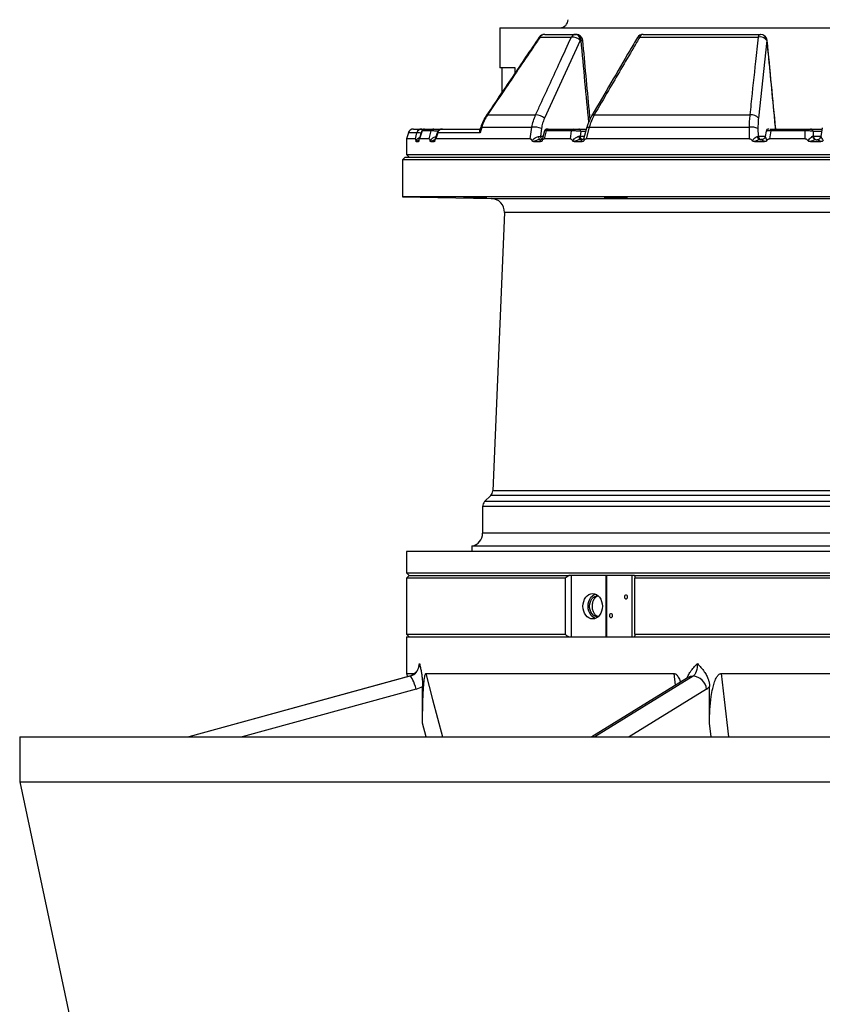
# Model space of a CAD drawing. Header units: millimetres. Extents: x 1225 to 2867, y 133 to 3867.
# Tile 3 of 9: x 1371 to 1972, y 1252 to 1991. Entities that reach past the tile are written whole.
import ezdxf

# ---------------------------------------------------------------- set-up
doc = ezdxf.new("R2010")
doc.units = ezdxf.units.MM

msp = doc.modelspace()

# ---------------------------------------------------------------- linework, layer by layer
at = {"color": 7, "linetype": 'Continuous', "lineweight": 25}
for p, q in [((1730.54, 1985), (1730.54, 1955)), ((1730.54, 1985), (2360.54, 1985)), ((1764.04, 1980), (1787.22, 1980)), ((1787.22, 1980), (1787.63, 1980)), ((1837.84, 1980), (1925.68, 1980)), ((1925.68, 1980), (1925.83, 1980)), ((1760.6, 1977.94), (1784.07, 1977.94)), ((1790.75, 1975.44), (1763.87, 1917.02)), ((1791.15, 1975.44), (1790.75, 1975.44)), ((1835.31, 1977.94), (1924.21, 1977.94)), ((1930.49, 1975.44), (1924.27, 1917.02)), ((1930.64, 1975.44), (1930.49, 1975.44)), ((1741.94, 1955), (1730.54, 1955)), ((1731.97, 1955), (1731.97, 1936.42)), ((1741.94, 1951.21), (1741.94, 1955)), ((1721.14, 1919.52), (1757.26, 1919.52)), ((1801.12, 1919.52), (1918.09, 1919.52)), ((1661.85, 1906.13), (1660.54, 1901.65)), ((1665.68, 1909), (1672.06, 1909)), ((1667.09, 1901.65), (1668.29, 1906.13)), ((1671.94, 1907.6), (1670.02, 1901.26)), ((1672.09, 1907.56), (1670.29, 1901.65)), ((1679.02, 1907.56), (1672.09, 1907.56)), ((1673.31, 1909), (1673.71, 1909)), ((1673.88, 1909), (1673.88, 1909)), ((1673.96, 1909), (1680.86, 1909)), ((1677.5, 1901.65), (1679.02, 1907.56)), ((1683.46, 1906.23), (1681.76, 1900.81)), ((1683.83, 1906.13), (1682.42, 1901.65)), ((1715.63, 1906.13), (1683.83, 1906.13)), ((1684.53, 1909), (1687.33, 1909)), ((1687.42, 1909), (1687.44, 1909)), ((1687.44, 1909), (1715.7, 1909)), ((1716.88, 1910.32), (1715.63, 1906.13)), ((1716.88, 1910.32), (1754.46, 1910.32)), ((1753.16, 1901.65), (1754.46, 1910.32)), ((1761.63, 1909.35), (1760.79, 1903.74)), ((1763.89, 1907.53), (1762.39, 1901.89)), ((1765.22, 1907.56), (1763.63, 1901.65)), ((1784.16, 1907.56), (1765.22, 1907.56)), ((1766.62, 1909), (1785.47, 1909)), ((1783.32, 1901.65), (1784.16, 1907.56)), ((1789.63, 1909), (1795.3, 1909)), ((1791.04, 1907.18), (1790.55, 1903.74)), ((1795.65, 1910.28), (1793.45, 1902.26)), ((1797.44, 1910.32), (1795.05, 1901.65)), ((1797.44, 1910.32), (1917.5, 1910.32)), ((1917.57, 1901.65), (1917.5, 1910.32)), ((1923.92, 1909.35), (1923.96, 1903.74)), ((1929.98, 1907.33), (1929.36, 1903.47)), ((1932.07, 1909), (1932, 1909)), ((1933.46, 1907.56), (1932.51, 1901.65)), ((1959.34, 1907.56), (1933.46, 1907.56)), ((1934.02, 1909), (1959.77, 1909)), ((1959.4, 1901.65), (1959.34, 1907.56)), ((1963.3, 1909), (1972, 1909)), ((1965.22, 1907.18), (1965.26, 1903.74)), ((1972.12, 1909.76), (1971.11, 1903.49)), ((1660.54, 1901.65), (1660.54, 1890)), ((1667.09, 1901.65), (1660.54, 1901.65)), ((1667.83, 1899.52), (1669.45, 1899.52)), ((1677.5, 1901.65), (1670.29, 1901.65)), ((1678.66, 1899.52), (1681.15, 1899.52)), ((1753.16, 1901.65), (1682.42, 1901.65)), ((1755.71, 1899.52), (1761.01, 1899.52)), ((1759.39, 1903.48), (1760.79, 1903.74)), ((1760.72, 1901), (1761.2, 1901)), ((1783.32, 1901.65), (1763.63, 1901.65)), ((1786.17, 1899.52), (1792.1, 1899.52)), ((1789.65, 1903.57), (1790.55, 1903.74)), ((1791.27, 1901), (1791.8, 1901)), ((1917.57, 1901.65), (1795.05, 1901.65)), ((1921.26, 1899.52), (1928.82, 1899.52)), ((1923.28, 1903.48), (1923.96, 1903.74)), ((1925.75, 1901), (1926.43, 1901)), ((1959.4, 1901.65), (1932.51, 1901.65)), ((1963.18, 1899.52), (1970.97, 1899.52)), ((1964.86, 1903.57), (1965.26, 1903.74)), ((1967.5, 1901), (1968.2, 1901)), ((1971.18, 1903.52), (1971.15, 1903.48)), ((1659.54, 1888), (1657.54, 1886)), ((1657.54, 1886), (1657.54, 1858)), ((2433.54, 1886), (1657.54, 1886)), ((1659.54, 1888), (2431.54, 1888)), ((1660.54, 1890), (1662.54, 1888)), ((1660.54, 1890), (2430.54, 1890)), ((1657.54, 1858), (1724, 1856.84)), ((2023.95, 1858), (1657.54, 1858)), ((1733.81, 1846.43), (1725.15, 1637.49)), ((1723.69, 1634.16), (1719, 1629.47)), ((1717.54, 1625.93), (1717.54, 1605.82)), ((1709.54, 1596.03), (1709.54, 1592)), ((2381.54, 1596.03), (1709.54, 1596.03)), ((1660.54, 1592), (1660.54, 1576)), ((2430.54, 1592), (1660.54, 1592)), ((1660.54, 1576), (1662.54, 1574)), ((1660.54, 1576), (2430.54, 1576)), ((1662.54, 1574), (1660.54, 1572)), ((1662.54, 1574), (1782.43, 1574)), ((1831.25, 1574), (1782.43, 1574)), ((1784.01, 1574), (1784.01, 1528)), ((1810.08, 1528), (1810.08, 1574)), ((1810.35, 1574), (1810.35, 1528)), ((1829.54, 1528), (1829.54, 1574)), ((1831.25, 1574), (2424.83, 1574)), ((1660.54, 1572), (1660.54, 1530)), ((1779.43, 1572), (1660.54, 1572)), ((1779.43, 1572), (1779.43, 1530)), ((1831.55, 1530), (1831.55, 1572)), ((2426.57, 1572), (1831.55, 1572)), ((1660.54, 1530), (1662.54, 1528)), ((1660.54, 1530), (1779.43, 1530)), ((1831.55, 1530), (2426.57, 1530)), ((1660.54, 1528), (1660.54, 1500.5)), ((1660.54, 1528), (2045.54, 1528)), ((1660.54, 1500.5), (1661.19, 1498.05)), ((1660.54, 1500.5), (1666.33, 1500.5)), ((1675.01, 1500.5), (1861.13, 1500.5)), ((1896.28, 1500.5), (2194.79, 1500.5)), ((1662.84, 1498.5), (1497.29, 1453)), ((1662.96, 1498.52), (1497.36, 1453)), ((1871.14, 1497.36), (1799.31, 1453)), ((1875.27, 1498.52), (1801.57, 1453)), ((1667.71, 1488.86), (1537.25, 1453)), ((1672.54, 1463.32), (1672.54, 1490.93)), ((1885.41, 1488.86), (1827.35, 1453)), ((1887.56, 1463.32), (1887.56, 1490.93)), ((1675.24, 1453), (1672.54, 1463.32)), ((1888.76, 1453), (1887.56, 1463.32)), ((1370.54, 1453), (1370.54, 1419.35)), ((1370.54, 1453), (2045.54, 1453)), ((1370.54, 1419.35), (1409.98, 1233.79)), ((1370.54, 1419.35), (2045.54, 1419.35))]:
    msp.add_line(p, q, dxfattribs=at)
at = {"color": 1, "linetype": 'Continuous', "lineweight": 25}
for p, q in [((1668.29, 1906.13), (1661.85, 1906.13)), ((1672.09, 1907.56), (1672.03, 1907.57)), ((1673.47, 1908.96), (1673.31, 1909)), ((1794.8, 1907.18), (1791.04, 1907.18)), ((1971.71, 1907.18), (1965.22, 1907.18)), ((1669.45, 1899.52), (1669.78, 1899.99)), ((1760.79, 1903.74), (1762.88, 1903.74)), ((1790.55, 1903.74), (1793.86, 1903.74)), ((1923.96, 1903.74), (1929.4, 1903.74)), ((1965.26, 1903.74), (1971.15, 1903.74)), ((1724, 1856.84), (2024.57, 1856.84)), ((2022.29, 1846.43), (1733.81, 1846.43)), ((2367.38, 1634.16), (1723.69, 1634.16)), ((2365.92, 1637.49), (1725.15, 1637.49)), ((2373.54, 1625.93), (1717.54, 1625.93)), ((2372.07, 1629.47), (1719, 1629.47)), ((2373.54, 1605.82), (1717.54, 1605.82)), ((1862.14, 1491.81), (1861.13, 1500.5)), ((1662.96, 1498.52), (1662.84, 1498.5))]:
    msp.add_line(p, q, dxfattribs=at)
at = {"color": 7, "linetype": 'Continuous', "lineweight": 25, "flags": 128}
for points in [[(1790.75, 1975.44), (1790.63, 1976.35), (1790.4, 1977.21), (1790.05, 1978), (1789.61, 1978.69), (1789.09, 1979.25), (1788.51, 1979.66), (1787.88, 1979.92), (1787.22, 1980)], [(1791.15, 1975.44), (1791.03, 1976.35), (1790.8, 1977.21), (1790.46, 1978), (1790.02, 1978.69), (1789.49, 1979.25), (1788.91, 1979.66), (1788.28, 1979.92), (1787.63, 1980)], [(1924.21, 1977.94), (1924.35, 1978.4), (1924.5, 1978.8), (1924.67, 1979.16), (1924.86, 1979.46), (1925.05, 1979.69), (1925.26, 1979.86), (1925.46, 1979.97), (1925.68, 1980)], [(1721.14, 1919.52), (1720.75, 1919.53), (1720.51, 1919.43), (1720.46, 1919.38)], [(1933.46, 1907.56), (1933.49, 1907.86), (1933.54, 1908.14), (1933.6, 1908.39), (1933.67, 1908.6), (1933.75, 1908.77), (1933.83, 1908.9), (1933.93, 1908.98), (1934.02, 1909)], [(1759.39, 1903.48), (1759.45, 1902.97), (1759.55, 1902.5), (1759.68, 1902.07), (1759.85, 1901.7), (1760.05, 1901.4), (1760.26, 1901.18), (1760.49, 1901.05), (1760.72, 1901)], [(1789.65, 1903.57), (1789.72, 1903.05), (1789.84, 1902.56), (1790, 1902.12), (1790.2, 1901.73), (1790.43, 1901.42), (1790.7, 1901.19), (1790.98, 1901.05), (1791.27, 1901)], [(1968.2, 1901), (1968.19, 1901), (1968.19, 1901), (1968.71, 1901.05), (1969.22, 1901.19), (1969.7, 1901.41), (1970.13, 1901.72), (1970.5, 1902.1), (1970.8, 1902.53), (1971.02, 1903.02), (1971.15, 1903.53)], [(1807.27, 1551), (1807.13, 1549.15), (1806.71, 1547.37), (1806.04, 1545.72), (1805.14, 1544.28), (1804.03, 1543.1), (1802.78, 1542.22), (1801.41, 1541.68), (1799.99, 1541.5), (1798.57, 1541.68), (1797.21, 1542.22), (1795.95, 1543.1), (1794.84, 1544.28), (1793.94, 1545.72), (1793.27, 1547.37), (1792.85, 1549.15), (1792.71, 1551), (1792.85, 1552.85), (1793.27, 1554.64), (1793.94, 1556.28), (1794.84, 1557.72), (1795.95, 1558.9), (1797.21, 1559.78), (1798.57, 1560.32), (1799.99, 1560.5), (1801.41, 1560.32), (1802.78, 1559.78), (1804.03, 1558.9), (1805.14, 1557.72), (1806.04, 1556.28), (1806.71, 1554.64), (1807.13, 1552.85), (1807.27, 1551)], [(1801.92, 1541.84), (1801.06, 1542.22), (1799.8, 1543.1), (1798.7, 1544.28), (1797.8, 1545.72), (1797.12, 1547.37), (1796.71, 1549.15), (1796.57, 1551), (1796.71, 1552.85), (1797.12, 1554.64), (1797.8, 1556.28), (1798.7, 1557.72), (1799.8, 1558.9), (1801.06, 1559.78), (1801.92, 1560.16)], [(1803.85, 1543), (1802.86, 1543.11), (1801.58, 1543.57), (1800.41, 1544.38), (1799.4, 1545.5), (1798.6, 1546.88), (1798.04, 1548.45), (1797.76, 1550.14), (1797.76, 1551.87), (1798.04, 1553.56), (1798.6, 1555.13), (1799.4, 1556.5), (1800.41, 1557.62), (1801.58, 1558.43), (1802.86, 1558.9), (1803.85, 1559)], [(1823.87, 1558), (1823.96, 1557.45), (1824.22, 1556.98), (1824.6, 1556.66), (1825.05, 1556.55), (1825.5, 1556.66), (1825.88, 1556.98), (1826.13, 1557.45), (1826.22, 1558), (1826.13, 1558.56), (1825.88, 1559.03), (1825.5, 1559.34), (1825.05, 1559.45), (1824.6, 1559.34), (1824.22, 1559.03), (1823.96, 1558.56), (1823.87, 1558)], [(1812.55, 1544), (1812.64, 1543.45), (1812.89, 1542.98), (1813.27, 1542.66), (1813.72, 1542.55), (1814.17, 1542.66), (1814.55, 1542.98), (1814.8, 1543.45), (1814.89, 1544), (1814.8, 1544.56), (1814.55, 1545.03), (1814.17, 1545.34), (1813.72, 1545.45), (1813.27, 1545.34), (1812.89, 1545.03), (1812.64, 1544.56), (1812.55, 1544)], [(1878.49, 1508.17), (1878.43, 1506.55), (1878.26, 1504.96), (1877.98, 1503.46), (1877.59, 1502.09), (1877.12, 1500.88), (1876.56, 1499.86), (1875.94, 1499.07), (1875.27, 1498.52)], [(1675.01, 1500.5), (1680.06, 1481.18), (1687.43, 1453)], [(1896.28, 1500.5), (1898.53, 1481.18), (1901.8, 1453)], [(1667.71, 1488.86), (1667.18, 1490.74), (1666.58, 1492.55), (1665.93, 1494.22), (1665.28, 1495.69), (1664.62, 1496.89), (1664.01, 1497.78), (1663.45, 1498.33), (1662.96, 1498.52)]]:
    msp.add_lwpolyline(points, dxfattribs=at)
at = {"color": 1, "linetype": 'Continuous', "lineweight": 25, "flags": 128}
for points in [[(1760.6, 1977.94), (1760.21, 1977.95), (1759.95, 1977.86), (1759.9, 1977.8)], [(1930.64, 1975.44), (1930.79, 1975.47), (1930.8, 1975.48)], [(1684.53, 1909), (1684.63, 1908.97), (1684.72, 1908.87), (1684.81, 1908.7), (1684.88, 1908.48), (1684.95, 1908.2), (1684.95, 1908.17)], [(1795.73, 1910.24), (1795.74, 1910.25), (1795.89, 1910.36), (1796.24, 1910.41), (1796.76, 1910.4), (1797.44, 1910.32)]]:
    msp.add_lwpolyline(points, dxfattribs=at)
at = {"color": 7, "linetype": 'Continuous', "lineweight": 25}
for centre, radius, start, end in [((1775.54, 1991), 6, 270, 0), ((1764.04, 1975), 5, 90, 145.9511), ((1764.16, 1975.91), 4.09, 91.63916, 150.28514), ((1787.4, 1976.29), 3.72, 92.76614, 153.58846), ((1787.63, 1975), 5, 5.27964, 90), ((1837.84, 1975), 5, 90, 149.65747), ((1838.19, 1976.99), 3.03, 96.53928, 161.69458), ((1925.6, 1975.1), 4.9, 3.91519, 89.1041), ((1925.83, 1975), 5, 5.46587, 90), ((1925.75, 1975.1), 4.9, 3.9151, 89.10419), ((1784.54, 1969.03), 8.92, 45.89562, 92.99094), ((1925.4, 1971.8), 6.26, 35.57972, 100.92092), ((1757.63, 1910.51), 9.02, 46.18728, 92.31544), ((1919.2, 1913.39), 6.23, 35.61468, 100.25501), ((1665.68, 1905), 4, 90, 163.67069), ((1672.08, 1905.06), 3.94, 90.31266, 164.29273), ((1673.88, 1907), 2, 89.99434, 162.93102), ((1673.97, 1907.04), 1.96, 90.48628, 164.6156), ((1680.88, 1907.07), 1.93, 90.84711, 165.29482), ((1687.39, 1905), 4, 90, 162.58849), ((1687.52, 1905.19), 3.81, 91.12651, 165.81462), ((1755.99, 1894.64), 15.76, 69.02331, 95.57579), ((1765.85, 1907), 2, 89.99651, 164.85805), ((1766.82, 1907.4), 1.61, 97.18105, 174.18665), ((1785.72, 1907.46), 1.56, 99.17224, 176.1966), ((1789.32, 1907.3), 1.73, 355.7454, 79.56777), ((1919.33, 1900.69), 9.8, 62.06922, 100.74047), ((1931.96, 1907), 2, 89.99984, 170.79532), ((1961.11, 1907.82), 1.79, 138.47108, 188.10482), ((1963.27, 1907.04), 1.96, 3.91638, 89.10217), ((1925.96, 1903.68), 2.69, 184.30896, 265.61037), ((1926.89, 1903.94), 2.94, 183.91571, 269.10409), ((1967.64, 1903.79), 2.79, 184.59413, 267.11004), ((1968.19, 1903.94), 2.94, 183.91571, 269.10409), ((1968.2, 1903.99), 2.99, 269.99786, 297.72138), ((1723.82, 1846.84), 10, 357.62642, 89), ((1720.16, 1637.69), 5, 315, 357.62642), ((1722.54, 1625.93), 5, 135, 180), ((1707.54, 1605.82), 10, 281.53696, 0), ((1660.23, 1508.09), 9.96, 285.92886, 0.47132), ((1874.71, 1487.78), 10.75, 5.74656, 86.99361), ((1662.61, 1507.41), 19.24, 285.38791, 301.0882), ((1881.06, 1495.51), 7.95, 303.14217, 324.80635)]:
    msp.add_arc(centre, radius, start, end, dxfattribs=at)
at = {"color": 1, "linetype": 'Continuous', "lineweight": 25}
for centre, radius, start, end in [((1791.97, 1970.18), 5.32, 83.08525, 98.81822), ((1834.74, 1976.36), 1.68, 70.16363, 135.97873), ((1800.6, 1917.99), 1.62, 71.04591, 136.92906), ((1716.52, 1909.46), 0.936, 67.0857, 108.92904), ((1763.92, 1903.76), 3.13, 180.34591, 231.92106), ((1793.3, 1903.61), 2.76, 177.2239, 247.47147), ((1968.19, 1904), 3, 297.7175, 350.0252), ((1875.22, 1490.71), 7.8, 89.61514, 121.51929)]:
    msp.add_arc(centre, radius, start, end, dxfattribs=at)
for centre, major_axis, ratio, start_param, end_param in [((1844.63, 4870.78), (-342.1, 5516.39), 0.049347, 2.120286, 2.133488), ((1771.1, 4870.78), (-466.33, 5516.4), 0.018003, 2.121825, 2.136036)]:
    msp.add_ellipse(centre, major_axis=major_axis, ratio=ratio, start_param=start_param, end_param=end_param, dxfattribs=at)
at = {"color": 7, "linetype": 'Continuous', "lineweight": 25}
for points, knots in [([(1759.9, 1977.8), (1753.13, 1967.78), (1739.97, 1948.32), (1726.85, 1928.82), (1720.48, 1919.36)], [0, 0, 0, 0, 0.514694, 1, 1, 1, 1]), ([(1760.6, 1977.94), (1758.79, 1975.25), (1749.7, 1961.83), (1736.55, 1942.35), (1725.22, 1925.56), (1721.14, 1919.52)], [0, 0, 0, 0, 0.13798, 0.689906, 1, 1, 1, 1]), ([(1757.26, 1919.52), (1758.49, 1922.2), (1764.62, 1935.58), (1773.55, 1955.06), (1781.27, 1971.85), (1784.07, 1977.94)], [0, 0, 0, 0, 0.137358, 0.686791, 1, 1, 1, 1]), ([(1798.08, 1916.54), (1797.89, 1918.54), (1796.06, 1938.18), (1794.24, 1957.82), (1792.61, 1975.46)], [0, 0, 0, 0, 0.101989, 1, 1, 1, 1]), ([(1833.53, 1977.53), (1831.68, 1974.38), (1820.3, 1954.93), (1808.94, 1935.43), (1799.43, 1919.09)], [0, 0, 0, 0, 0.161726, 1, 1, 1, 1]), ([(1835.31, 1977.94), (1833.74, 1975.27), (1825.9, 1961.91), (1814.5, 1942.44), (1804.69, 1925.63), (1801.12, 1919.52)], [0, 0, 0, 0, 0.137358, 0.68679, 1, 1, 1, 1]), ([(1918.09, 1919.52), (1918.37, 1922.2), (1919.77, 1935.58), (1921.81, 1955.06), (1923.57, 1971.85), (1924.21, 1977.94)], [0, 0, 0, 0, 0.137358, 0.686791, 1, 1, 1, 1]), ([(1937.18, 1909), (1936.74, 1913.52), (1934.61, 1935.68), (1932.49, 1957.84), (1930.8, 1975.48)], [0, 0, 0, 0, 0.204014, 1, 1, 1, 1]), ([(1720.47, 1919.37), (1719.98, 1918.6), (1718.93, 1916.99), (1717.64, 1914.31), (1716.72, 1912.06), (1716.34, 1910.7), (1716.25, 1910.34)], [0, 0, 0, 0, 0.275938, 0.580476, 0.888612, 1, 1, 1, 1]), ([(1721.14, 1919.52), (1720.27, 1918.11), (1718.52, 1915.24), (1717.43, 1911.98), (1716.88, 1910.32)], [0, 0, 0, 0, 0.492626, 1, 1, 1, 1]), ([(1754.46, 1910.32), (1754.77, 1911.93), (1755.41, 1915.19), (1756.64, 1918.06), (1757.26, 1919.52)], [0, 0, 0, 0, 0.492648, 1, 1, 1, 1]), ([(1763.87, 1917.02), (1763.38, 1915.84), (1762.39, 1913.45), (1761.89, 1910.73), (1761.63, 1909.35)], [0, 0, 0, 0, 0.492682, 1, 1, 1, 1]), ([(1799.42, 1919.09), (1798.99, 1918.31), (1798.07, 1916.67), (1796.93, 1913.96), (1796.14, 1911.78), (1795.82, 1910.5), (1795.76, 1910.23)], [0, 0, 0, 0, 0.2846005, 0.5985645, 0.9147687, 1, 1, 1, 1]), ([(1801.12, 1919.52), (1800.39, 1918.11), (1798.89, 1915.24), (1797.93, 1911.98), (1797.44, 1910.32)], [0, 0, 0, 0, 0.492659, 1, 1, 1, 1]), ([(1917.5, 1910.32), (1917.54, 1911.93), (1917.61, 1915.19), (1917.93, 1918.06), (1918.09, 1919.52)], [0, 0, 0, 0, 0.492648, 1, 1, 1, 1]), ([(1924.27, 1917.02), (1924.16, 1915.84), (1923.95, 1913.45), (1923.93, 1910.73), (1923.92, 1909.35)], [0, 0, 0, 0, 0.492682, 1, 1, 1, 1]), ([(1672.06, 1909), (1672.08, 1909), (1672.13, 1909), (1672.32, 1909), (1672.61, 1909), (1672.96, 1909), (1673.2, 1909), (1673.31, 1909)], [0, 0, 0, 0, 0.156198, 0.356762, 0.566368, 0.783318, 1, 1, 1, 1]), ([(1680.86, 1909), (1680.87, 1909), (1680.91, 1909), (1680.97, 1909), (1681.04, 1909), (1681.12, 1909), (1681.2, 1909), (1681.3, 1909), (1681.49, 1909), (1681.8, 1909), (1682.29, 1909), (1682.82, 1909), (1683.29, 1909), (1683.68, 1909), (1683.96, 1909), (1684.25, 1909), (1684.44, 1909), (1684.53, 1909)], [0, 0, 0, 0, 0.036141, 0.071976, 0.107622, 0.143198, 0.178824, 0.214619, 0.250701, 0.375166, 0.500292, 0.62459, 0.749917, 0.812387, 0.874546, 0.936912, 1, 1, 1, 1]), ([(1715.63, 1906.13), (1715.63, 1906.13), (1715.58, 1906.28), (1715.4, 1906.98), (1715.46, 1907.55), (1715.52, 1908.01)], [0, 0, 0, 0, 0.004489, 0.212594, 1, 1, 1, 1]), ([(1716.14, 1910.37), (1715.92, 1909.64), (1715.69, 1908.86), (1715.45, 1908.08), (1715.44, 1908.03)], [0, 0, 0, 0, 0.942472, 1, 1, 1, 1]), ([(1766.1, 1909), (1766.15, 1909), (1766.28, 1909), (1766.49, 1909), (1766.62, 1909)], [0, 0, 0, 0, 0.4070971, 1, 1, 1, 1]), ([(1791.04, 1907.18), (1790.59, 1907.24), (1789.68, 1907.36), (1787.96, 1907.5), (1786.25, 1907.58), (1784.97, 1907.59), (1784.35, 1907.57), (1784.16, 1907.56)], [0, 0, 0, 0, 0.2282487, 0.4588084, 0.6840068, 0.9010821, 1, 1, 1, 1]), ([(1785.47, 1909), (1785.51, 1909), (1785.59, 1909), (1785.73, 1909), (1785.86, 1909), (1786, 1909), (1786.14, 1909), (1786.29, 1909), (1786.57, 1909), (1787, 1909), (1787.58, 1909), (1788.15, 1909), (1788.61, 1909), (1788.95, 1909), (1789.19, 1909), (1789.42, 1909), (1789.56, 1909), (1789.63, 1909)], [0, 0, 0, 0, 0.036141, 0.071976, 0.107622, 0.143198, 0.178824, 0.214619, 0.250701, 0.375166, 0.500292, 0.62459, 0.749917, 0.812387, 0.874546, 0.936912, 1, 1, 1, 1]), ([(1932.85, 1909), (1932.9, 1909), (1933.07, 1909), (1933.48, 1909), (1933.84, 1909), (1934.02, 1909)], [0, 0, 0, 0, 0.182302, 0.590956, 1, 1, 1, 1]), ([(1965.22, 1907.18), (1965.02, 1907.24), (1964.6, 1907.36), (1963.32, 1907.5), (1961.76, 1907.58), (1960.37, 1907.59), (1959.59, 1907.57), (1959.34, 1907.56)], [0, 0, 0, 0, 0.228246, 0.45881, 0.68401, 0.901083, 1, 1, 1, 1]), ([(1959.77, 1909), (1959.83, 1909), (1959.93, 1909), (1960.1, 1909), (1960.26, 1909), (1960.43, 1909), (1960.59, 1909), (1960.75, 1909), (1961.05, 1909), (1961.48, 1909), (1961.99, 1909), (1962.45, 1909), (1962.76, 1909), (1962.97, 1909), (1963.11, 1909), (1963.22, 1909), (1963.27, 1909), (1963.3, 1909)], [0, 0, 0, 0, 0.036141, 0.071976, 0.107622, 0.143198, 0.178824, 0.214619, 0.250701, 0.375166, 0.500292, 0.62459, 0.749917, 0.812387, 0.874546, 0.936912, 1, 1, 1, 1]), ([(1667.09, 1901.65), (1667.13, 1901.63), (1667.22, 1901.56), (1667.36, 1901.03), (1667.44, 1900.51), (1667.49, 1900.2)], [0, 0, 0, 0, 0.2338714, 0.5482525, 1, 1, 1, 1]), ([(1667.83, 1899.52), (1667.77, 1899.53), (1667.68, 1899.56), (1667.56, 1899.79), (1667.51, 1900.07), (1667.49, 1900.2)], [0, 0, 0, 0, 0.411337, 0.7281, 1, 1, 1, 1]), ([(1669.83, 1900.22), (1669.81, 1900.09), (1669.76, 1899.84), (1669.62, 1899.57), (1669.52, 1899.54), (1669.45, 1899.52)], [0, 0, 0, 0, 0.256498, 0.511802, 1, 1, 1, 1]), ([(1669.83, 1900.22), (1669.86, 1900.39), (1669.93, 1900.78), (1670.05, 1901.27), (1670.18, 1901.6), (1670.26, 1901.64), (1670.29, 1901.65)], [0, 0, 0, 0, 0.247064, 0.560268, 0.827292, 1, 1, 1, 1]), ([(1677.5, 1901.65), (1677.56, 1901.63), (1677.7, 1901.57), (1677.92, 1901.06), (1678.04, 1900.54), (1678.12, 1900.22)], [0, 0, 0, 0, 0.23175, 0.535702, 1, 1, 1, 1]), ([(1678.66, 1899.52), (1678.57, 1899.53), (1678.43, 1899.56), (1678.24, 1899.8), (1678.16, 1900.08), (1678.12, 1900.22)], [0, 0, 0, 0, 0.41217, 0.7214304, 1, 1, 1, 1]), ([(1681.71, 1900.2), (1681.68, 1900.08), (1681.6, 1899.82), (1681.4, 1899.56), (1681.24, 1899.54), (1681.15, 1899.52)], [0, 0, 0, 0, 0.2662301, 0.5312031, 1, 1, 1, 1]), ([(1681.71, 1900.2), (1681.77, 1900.41), (1681.88, 1900.82), (1682.07, 1901.32), (1682.26, 1901.61), (1682.38, 1901.64), (1682.42, 1901.65)], [0, 0, 0, 0, 0.293867, 0.600712, 0.854929, 1, 1, 1, 1]), ([(1753.16, 1901.65), (1753.3, 1901.63), (1753.61, 1901.56), (1754.11, 1901.03), (1754.4, 1900.51), (1754.56, 1900.2)], [0, 0, 0, 0, 0.233872, 0.548254, 1, 1, 1, 1]), ([(1754.56, 1900.2), (1755.1, 1900.76), (1756.08, 1901.78), (1757.74, 1902.99), (1758.85, 1903.32), (1759.39, 1903.48)], [0, 0, 0, 0, 0.37935, 0.701288, 1, 1, 1, 1]), ([(1755.71, 1899.52), (1755.54, 1899.53), (1755.23, 1899.56), (1754.82, 1899.79), (1754.64, 1900.07), (1754.56, 1900.2)], [0, 0, 0, 0, 0.4113315, 0.7281021, 1, 1, 1, 1]), ([(1760.72, 1901), (1760.13, 1900.95), (1758.89, 1900.83), (1757.18, 1900.23), (1756.17, 1899.74), (1755.71, 1899.52)], [0, 0, 0, 0, 0.340166, 0.706468, 1, 1, 1, 1]), ([(1761.01, 1899.52), (1760.94, 1899.68), (1760.7, 1900.18), (1760.57, 1900.82), (1761.01, 1900.95), (1761.2, 1901)], [0, 0, 0, 0, 0.215049, 0.662837, 1, 1, 1, 1]), ([(1762.22, 1900.22), (1762.14, 1900.09), (1761.98, 1899.84), (1761.56, 1899.57), (1761.23, 1899.54), (1761.01, 1899.52)], [0, 0, 0, 0, 0.256502, 0.511807, 1, 1, 1, 1]), ([(1762.41, 1901.92), (1762.4, 1901.88), (1762.38, 1901.78), (1762.04, 1901.31), (1761.54, 1901.03), (1761.2, 1901), (1761.21, 1901), (1761.21, 1901)], [0, 0, 0, 0, 0.204858, 0.482981, 0.767238, 0.983982, 1, 1, 1, 1]), ([(1762.22, 1900.22), (1762.31, 1900.39), (1762.51, 1900.78), (1762.87, 1901.27), (1763.27, 1901.6), (1763.53, 1901.64), (1763.63, 1901.65)], [0, 0, 0, 0, 0.2470619, 0.5602636, 0.8272865, 1, 1, 1, 1]), ([(1783.32, 1901.65), (1783.47, 1901.63), (1783.81, 1901.57), (1784.36, 1901.06), (1784.66, 1900.54), (1784.85, 1900.22)], [0, 0, 0, 0, 0.23176, 0.535702, 1, 1, 1, 1]), ([(1784.85, 1900.22), (1785.3, 1900.69), (1786.3, 1901.73), (1787.94, 1903.02), (1789.14, 1903.4), (1789.65, 1903.57)], [0, 0, 0, 0, 0.313571, 0.705341, 1, 1, 1, 1]), ([(1786.17, 1899.52), (1785.97, 1899.53), (1785.61, 1899.56), (1785.14, 1899.8), (1784.95, 1900.08), (1784.85, 1900.22)], [0, 0, 0, 0, 0.41217, 0.721425, 1, 1, 1, 1]), ([(1791.27, 1901), (1790.68, 1900.95), (1789.32, 1900.82), (1787.57, 1900.18), (1786.51, 1899.68), (1786.17, 1899.52)], [0, 0, 0, 0, 0.337163, 0.784951, 1, 1, 1, 1]), ([(1792.1, 1899.52), (1791.96, 1899.74), (1791.64, 1900.23), (1791.4, 1900.83), (1791.67, 1900.95), (1791.8, 1901)], [0, 0, 0, 0, 0.293532, 0.659834, 1, 1, 1, 1]), ([(1793.56, 1902.33), (1793.56, 1902.32), (1793.54, 1902.25), (1793.36, 1901.83), (1792.86, 1901.31), (1792.21, 1901.02), (1791.93, 1901.01), (1791.81, 1901.01)], [0, 0, 0, 0, 0.029616, 0.263993, 0.541764, 0.815833, 1, 1, 1, 1]), ([(1793.42, 1900.2), (1793.33, 1900.08), (1793.15, 1899.82), (1792.69, 1899.56), (1792.33, 1899.54), (1792.1, 1899.52)], [0, 0, 0, 0, 0.266223, 0.531199, 1, 1, 1, 1]), ([(1793.42, 1900.2), (1793.55, 1900.4), (1793.8, 1900.82), (1794.24, 1901.32), (1794.68, 1901.61), (1794.95, 1901.64), (1795.05, 1901.65)], [0, 0, 0, 0, 0.289366, 0.597332, 0.852863, 1, 1, 1, 1]), ([(1917.57, 1901.65), (1917.77, 1901.63), (1918.23, 1901.56), (1918.95, 1901.03), (1919.36, 1900.51), (1919.6, 1900.2)], [0, 0, 0, 0, 0.23387, 0.548253, 1, 1, 1, 1]), ([(1919.6, 1900.2), (1920.07, 1900.76), (1920.93, 1901.78), (1922.22, 1902.99), (1922.93, 1903.32), (1923.28, 1903.48)], [0, 0, 0, 0, 0.379349, 0.701286, 1, 1, 1, 1]), ([(1921.26, 1899.52), (1921.01, 1899.53), (1920.56, 1899.56), (1919.97, 1899.79), (1919.72, 1900.07), (1919.6, 1900.2)], [0, 0, 0, 0, 0.411337, 0.728097, 1, 1, 1, 1]), ([(1925.75, 1901), (1925.3, 1900.95), (1924.36, 1900.83), (1922.76, 1900.23), (1921.72, 1899.74), (1921.26, 1899.52)], [0, 0, 0, 0, 0.34017, 0.706467, 1, 1, 1, 1]), ([(1928.2, 1901.62), (1927.99, 1901.47), (1927.56, 1901.18), (1926.93, 1901.01), (1926.54, 1901.02), (1926.43, 1901.02)], [0, 0, 0, 0, 0.393135, 0.816312, 1, 1, 1, 1]), ([(1928.82, 1899.52), (1928.58, 1899.68), (1927.84, 1900.18), (1926.86, 1900.82), (1926.56, 1900.95), (1926.43, 1901)], [0, 0, 0, 0, 0.215046, 0.662831, 1, 1, 1, 1]), ([(1929.35, 1903.48), (1929.34, 1903.4), (1929.3, 1903.03), (1928.99, 1902.41), (1928.59, 1901.85), (1928.26, 1901.66), (1928.2, 1901.62)], [0, 0, 0, 0, 0.114865, 0.495021, 0.900069, 1, 1, 1, 1]), ([(1930.52, 1900.22), (1930.41, 1900.09), (1930.19, 1899.84), (1929.6, 1899.57), (1929.12, 1899.54), (1928.82, 1899.52)], [0, 0, 0, 0, 0.256497, 0.511803, 1, 1, 1, 1]), ([(1929.39, 1903.57), (1929.39, 1903.4), (1929.4, 1903.02), (1929.87, 1901.73), (1930.32, 1900.69), (1930.52, 1900.22)], [0, 0, 0, 0, 0.294661, 0.68643, 1, 1, 1, 1]), ([(1930.52, 1900.22), (1930.64, 1900.39), (1930.93, 1900.78), (1931.44, 1901.27), (1932, 1901.6), (1932.37, 1901.64), (1932.51, 1901.65)], [0, 0, 0, 0, 0.247064, 0.560266, 0.827291, 1, 1, 1, 1]), ([(1959.4, 1901.65), (1959.6, 1901.63), (1960.05, 1901.57), (1960.78, 1901.06), (1961.19, 1900.54), (1961.44, 1900.22)], [0, 0, 0, 0, 0.231751, 0.535701, 1, 1, 1, 1]), ([(1961.44, 1900.22), (1961.81, 1900.69), (1962.64, 1901.73), (1963.87, 1903.02), (1964.56, 1903.4), (1964.86, 1903.57)], [0, 0, 0, 0, 0.313568, 0.705337, 1, 1, 1, 1]), ([(1963.18, 1899.52), (1962.91, 1899.53), (1962.45, 1899.56), (1961.82, 1899.8), (1961.56, 1900.08), (1961.44, 1900.22)], [0, 0, 0, 0, 0.412167, 0.721431, 1, 1, 1, 1]), ([(1967.5, 1901), (1967.09, 1900.95), (1966.13, 1900.82), (1964.55, 1900.18), (1963.51, 1899.68), (1963.18, 1899.52)], [0, 0, 0, 0, 0.337165, 0.784952, 1, 1, 1, 1]), ([(1970.97, 1899.52), (1970.62, 1899.74), (1969.83, 1900.23), (1968.77, 1900.83), (1968.38, 1900.95), (1968.2, 1901)], [0, 0, 0, 0, 0.293533, 0.659828, 1, 1, 1, 1]), ([(1972.69, 1900.2), (1972.57, 1900.08), (1972.33, 1899.82), (1971.73, 1899.56), (1971.27, 1899.54), (1970.97, 1899.52)], [0, 0, 0, 0, 0.266229, 0.531202, 1, 1, 1, 1]), ([(1971.15, 1903.48), (1971.21, 1903.32), (1971.33, 1902.99), (1971.9, 1901.78), (1972.41, 1900.76), (1972.69, 1900.2)], [0, 0, 0, 0, 0.298713, 0.620653, 1, 1, 1, 1]), ([(1718.13, 1857.29), (1717.37, 1857.3), (1715.84, 1857.31), (1712.92, 1857.36), (1709.94, 1857.41), (1707.18, 1857.46), (1704.95, 1857.51), (1703.51, 1857.55), (1703.03, 1857.57), (1703.55, 1857.58), (1705.01, 1857.57), (1707.26, 1857.55), (1710.04, 1857.51), (1713.03, 1857.46), (1715.9, 1857.41), (1718.32, 1857.36), (1720.02, 1857.32), (1720.82, 1857.29), (1720.61, 1857.27), (1719.59, 1857.27), (1718.54, 1857.28), (1718.13, 1857.29)], [0, 0, 0, 0, 0.053687, 0.107373, 0.161066, 0.214765, 0.268466, 0.322163, 0.375853, 0.429536, 0.483214, 0.536891, 0.590573, 0.644263, 0.697959, 0.75166, 0.805359, 0.859053, 0.912738, 0.966416, 1, 1, 1, 1]), ([(1819.61, 1857.29), (1818.63, 1857.3), (1816.68, 1857.31), (1813.76, 1857.36), (1811.27, 1857.41), (1809.45, 1857.46), (1808.52, 1857.51), (1808.59, 1857.55), (1809.65, 1857.57), (1811.57, 1857.58), (1814.15, 1857.57), (1817.08, 1857.55), (1820.05, 1857.51), (1822.71, 1857.46), (1824.76, 1857.41), (1825.98, 1857.36), (1826.23, 1857.32), (1825.47, 1857.29), (1823.8, 1857.27), (1821.71, 1857.27), (1820.19, 1857.28), (1819.61, 1857.29)], [0, 0, 0, 0, 0.0536869, 0.1073735, 0.1610661, 0.2147654, 0.268466, 0.322163, 0.3758535, 0.4295359, 0.4832138, 0.5368912, 0.5905733, 0.6442628, 0.6979595, 0.7516598, 0.8053596, 0.8590526, 0.9127378, 0.9664161, 1, 1, 1, 1]), ([(1782.43, 1574), (1781.87, 1573.72), (1780.8, 1573.17), (1779.88, 1572.38), (1779.43, 1572)], [0, 0, 0, 0, 0.516103, 1, 1, 1, 1]), ([(1831.25, 1574), (1831.43, 1573.53), (1831.67, 1572.91), (1831.57, 1572.17), (1831.55, 1572)], [0, 0, 0, 0, 0.770523, 1, 1, 1, 1]), ([(1804.17, 1558.67), (1803.96, 1558.63), (1803.06, 1558.46), (1801.69, 1557.28), (1800.33, 1555.26), (1799.64, 1553.02), (1799.57, 1551.56), (1799.54, 1551)], [0, 0, 0, 0, 0.080406, 0.333884, 0.587409, 0.84096, 1, 1, 1, 1]), ([(1799.54, 1551), (1799.61, 1550.1), (1799.74, 1548.3), (1800.78, 1545.92), (1802.24, 1544.11), (1803.47, 1543.57), (1804.04, 1543.32)], [0, 0, 0, 0, 0.2578206, 0.5156512, 0.773516, 1, 1, 1, 1]), ([(1779.43, 1530), (1780.09, 1529.45), (1781.04, 1528.67), (1782.1, 1528.16), (1782.43, 1528)], [0, 0, 0, 0, 0.698139, 1, 1, 1, 1]), ([(1831.55, 1530), (1831.59, 1529.44), (1831.64, 1528.7), (1831.32, 1528.14), (1831.25, 1528)], [0, 0, 0, 0, 0.763006, 1, 1, 1, 1]), ([(1669.71, 1505.98), (1669.87, 1506.71), (1670.03, 1507.45), (1670.19, 1508.17), (1670.19, 1508.17)], [0, 0, 0, 0, 0.993449, 1, 1, 1, 1]), ([(1670.19, 1508.17), (1670.19, 1508.17), (1670.42, 1507.17), (1670.87, 1505.18), (1671.49, 1502.19), (1671.99, 1499.1), (1672.31, 1496.24), (1672.5, 1493.48), (1672.53, 1491.78), (1672.54, 1490.93)], [0, 0, 0, 0, 0.000987, 0.208212, 0.415101, 0.583378, 0.751287, 0.875715, 1, 1, 1, 1]), ([(1871.16, 1497.95), (1871.3, 1498.32), (1871.86, 1499.75), (1873.43, 1502.17), (1875.75, 1505.18), (1877.57, 1507.17), (1878.49, 1508.17), (1878.49, 1508.17)], [0, 0, 0, 0, 0.092637, 0.354369, 0.676156, 0.998464, 1, 1, 1, 1]), ([(1878.49, 1508.17), (1878.49, 1508.17), (1879.41, 1507.17), (1881.23, 1505.18), (1883.61, 1502.19), (1885.51, 1499.1), (1886.72, 1496.24), (1887.43, 1493.48), (1887.51, 1491.78), (1887.56, 1490.93)], [0, 0, 0, 0, 0.000987, 0.208212, 0.415101, 0.583378, 0.751287, 0.875715, 1, 1, 1, 1]), ([(1669.7, 1505.98), (1669.69, 1505.94), (1669.61, 1505.33), (1669.18, 1504.19), (1668.42, 1502.65), (1667.39, 1501.29), (1666.16, 1500.13), (1664.77, 1499.22), (1663.63, 1498.73), (1662.98, 1498.54), (1662.84, 1498.5)], [0, 0, 0, 0, 0.011123, 0.166879, 0.323184, 0.480493, 0.639269, 0.799882, 0.956138, 1, 1, 1, 1]), ([(1672.54, 1463.32), (1672.55, 1466.66), (1672.58, 1473.36), (1672.83, 1482.05), (1673.16, 1488.74), (1673.5, 1493.37), (1673.85, 1496.68), (1674.23, 1498.88), (1674.55, 1499.97), (1674.8, 1500.44), (1674.95, 1500.48), (1675.01, 1500.5)], [0, 0, 0, 0, 0.251109, 0.502088, 0.65526, 0.762031, 0.863444, 0.922738, 0.957933, 0.983456, 1, 1, 1, 1]), ([(1861.13, 1500.5), (1861.43, 1500.46), (1862.1, 1500.36), (1863.22, 1499.47), (1864.5, 1497.6), (1865.39, 1495.66), (1865.79, 1494.32), (1865.85, 1494.1)], [0, 0, 0, 0, 0.116853, 0.259772, 0.515837, 0.92081, 1, 1, 1, 1]), ([(1887.56, 1463.32), (1887.61, 1466.66), (1887.72, 1473.36), (1888.62, 1482.05), (1889.8, 1488.74), (1891.02, 1493.37), (1892.27, 1496.68), (1893.6, 1498.88), (1894.69, 1499.97), (1895.56, 1500.44), (1896.08, 1500.48), (1896.28, 1500.5)], [0, 0, 0, 0, 0.251109, 0.502088, 0.65526, 0.762032, 0.863444, 0.922738, 0.957933, 0.983457, 1, 1, 1, 1]), ([(1871.09, 1497.97), (1871.08, 1497.94), (1870.94, 1497.58), (1870.74, 1497.24), (1870.64, 1497.09), (1870.61, 1497.03)], [0, 0, 0, 0, 0.069362, 0.673829, 1, 1, 1, 1])]:
    msp.add_open_spline(points, degree=3, knots=knots, dxfattribs=at)
at = {"color": 1, "linetype": 'Continuous', "lineweight": 25}
for points, knots in [([(1671.44, 1905.93), (1671.3, 1905.95), (1670.62, 1906.07), (1669.62, 1906.18), (1668.67, 1906.22), (1668.4, 1906.15), (1668.29, 1906.13)], [0, 0, 0, 0, 0.08493, 0.422248, 0.747314, 1, 1, 1, 1]), ([(1684.19, 1907.26), (1683.9, 1907.29), (1683.04, 1907.38), (1681.62, 1907.5), (1680.21, 1907.58), (1679.38, 1907.59), (1679.11, 1907.57), (1679.02, 1907.56)], [0, 0, 0, 0, 0.1283, 0.388722, 0.643086, 0.888272, 1, 1, 1, 1]), ([(1683.83, 1906.13), (1683.66, 1906.17), (1683.49, 1906.22), (1683.57, 1906.2), (1683.58, 1906.2)], [0, 0, 0, 0, 0.983781, 1, 1, 1, 1]), ([(1765.22, 1907.56), (1764.9, 1907.57), (1764.26, 1907.59), (1763.88, 1907.56), (1763.95, 1907.52), (1763.96, 1907.51)], [0, 0, 0, 0, 0.4512289, 0.9017953, 1, 1, 1, 1]), ([(1933.46, 1907.56), (1932.96, 1907.57), (1931.96, 1907.59), (1930.83, 1907.54), (1930.11, 1907.45), (1930.05, 1907.36), (1930.02, 1907.32)], [0, 0, 0, 0, 0.260513, 0.520645, 0.780336, 1, 1, 1, 1]), ([(1667.49, 1900.2), (1667.95, 1900.74), (1668.81, 1901.74), (1669.87, 1902.7), (1670.51, 1902.92), (1670.52, 1902.92)], [0, 0, 0, 0, 0.533763, 0.98675, 1, 1, 1, 1]), ([(1669.9, 1900.59), (1669.52, 1900.46), (1668.73, 1900.17), (1668.14, 1899.74), (1667.83, 1899.52)], [0, 0, 0, 0, 0.471878, 1, 1, 1, 1]), ([(1678.12, 1900.22), (1678.52, 1900.68), (1679.42, 1901.73), (1680.91, 1902.94), (1682.14, 1903.29), (1682.58, 1903.42)], [0, 0, 0, 0, 0.338587, 0.761612, 1, 1, 1, 1]), ([(1681.76, 1900.81), (1681.65, 1900.8), (1680.75, 1900.69), (1679.72, 1900.17), (1678.92, 1899.68), (1678.66, 1899.52)], [0, 0, 0, 0, 0.09232, 0.705517, 1, 1, 1, 1]), ([(1681.15, 1899.52), (1681.23, 1899.75), (1681.35, 1900.08), (1681.67, 1900.31), (1681.76, 1900.38)], [0, 0, 0, 0, 0.689753, 1, 1, 1, 1]), ([(1762.45, 1901.87), (1762.42, 1901.78), (1762.22, 1901.32), (1762.22, 1900.71), (1762.22, 1900.22)], [0, 0, 0, 0, 0.202779, 1, 1, 1, 1]), ([(1793.58, 1902.23), (1793.54, 1902.09), (1793.35, 1901.54), (1793.39, 1900.78), (1793.42, 1900.2)], [0, 0, 0, 0, 0.2443468, 1, 1, 1, 1])]:
    msp.add_open_spline(points, degree=3, knots=knots, dxfattribs=at)

doc.saveas('drawing.dxf')
